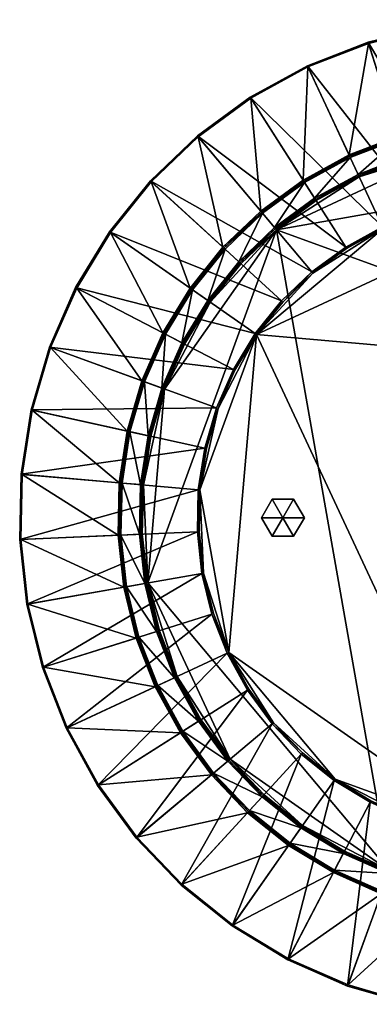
# Model space of a CAD drawing. Header units: millimetres. Extents: x 11262 to 12262, y -3984 to -1514.
# Tile 1 of 6: x 11262 to 11613, y -3972 to -2983. Entities that reach past the tile are written whole.
import ezdxf

# ---------------------------------------------------------------- set-up
doc = ezdxf.new("R2010")
doc.units = ezdxf.units.MM
doc.layers.add('002', color=7, linetype='Continuous', true_color=0x6c0888)

# ---------------------------------------------------------------- blocks, each defined once
blk = doc.blocks.new('Cylinder141')
at = {"color": 0}
mesh = blk.add_polyface(dxfattribs=at)
corners = [(0, 0), (15, 0), (7.5, 12.99), (-7.5, 12.99), (-15, 0), (-7.5, -12.99), (7.5, -12.99), (15, 0, 15), (7.5, 12.99, 15), (-7.5, 12.99, 15), (-15, 0, 15), (-7.5, -12.99, 15), (7.5, -12.99, 15), (0, 0, 15)]
mesh.append_faces([[corners[k] for k in face] for face in [(1, 8, 7), (2, 9, 8), (3, 10, 9), (4, 11, 10), (5, 12, 11), (6, 7, 12)]], dxfattribs={"vtx0": -1, "color": 0})
mesh.append_faces([[corners[k] for k in face] for face in [(0, 2, 1), (0, 3, 2), (0, 4, 3), (0, 5, 4), (0, 6, 5), (0, 1, 6), (13, 7, 8), (13, 8, 9), (13, 9, 10), (13, 10, 11), (13, 11, 12), (13, 12, 7)]], dxfattribs={"vtx0": -1, "vtx2": -1, "color": 0})
mesh.append_faces([[corners[k] for k in face] for face in [(1, 2, 8), (2, 3, 9), (3, 4, 10), (4, 5, 11), (5, 6, 12), (6, 1, 7)]], dxfattribs={"vtx2": -1, "color": 0})

msp = doc.modelspace()

# ---------------------------------------------------------------- block references
at = {"layer": '002', "color": 84, "true_color": 0x1bb11b, "xscale": 1.431410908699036, "yscale": 1.431410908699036, "zscale": 1.398502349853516}
msp.add_blockref('Cylinder141', (11526.05, -3483.6, -34.32), dxfattribs=at)

# ---------------------------------------------------------------- meshes
at = {"layer": '002', "color": 236, "true_color": 0x8d073a}
mesh = msp.add_polyface(dxfattribs=at)
corners = [(11790.32, -3162.5, -11.96), (11748.17, -3161.58, -11.96), (11740.39, -2983.33, 964.24), (11706.26, -3166.17, -11.96), (11675.27, -2990.46, 964.24), (11611.65, -3006.03, 964.24), (11740.44, -2984.51, 965.61), (11675.48, -2991.62, 965.61), (11692.42, -3087.69, 965.61), (11744.69, -3081.97, 965.61), (11612.01, -3007.15, 965.61), (11641.34, -3100.19, 965.61), (11592.33, -3119.25, 965.61), (11797.14, -3084.54, 964.22), (11744.75, -3083.4, 964.22), (11744.75, -3083.4, 827.16), (11692.67, -3089.1, 964.22), (11692.67, -3089.1, 827.16), (11641.77, -3101.56, 964.22), (11641.77, -3101.56, 827.16), (11744.82, -3084.83, 825.76), (11692.92, -3090.51, 825.76), (11696.16, -3108.88, 825.76), (11745.63, -3103.46, 825.76), (11642.2, -3102.92, 825.76), (11647.81, -3120.71, 825.76), (11795.27, -3105.98, 824.36), (11745.69, -3104.89, 824.36), (11745.69, -3104.89, 315.31), (11805.77, -2985.93, 965.61), (11797.02, -3085.97, 825.76), (11745.76, -3106.33, 313.91), (11795.14, -3107.4, 313.91)]
mesh.append_faces([[corners[k] for k in face] for face in [(0, 1, 2), (1, 3, 4), (4, 2, 1), (5, 4, 3), (6, 7, 8), (8, 9, 6), (7, 10, 11), (11, 8, 7), (12, 11, 10), (13, 14, 15), (14, 16, 17), (17, 15, 14), (16, 18, 19), (19, 17, 16), (20, 21, 22), (22, 23, 20), (21, 24, 25), (26, 27, 28), (2, 6, 29), (6, 2, 4), (4, 7, 6), (7, 4, 5), (5, 10, 7), (9, 14, 13), (14, 9, 8), (8, 16, 14), (16, 8, 11), (11, 18, 16), (15, 20, 30), (20, 15, 17), (17, 21, 20), (21, 17, 19), (19, 24, 21), (23, 27, 26), (27, 23, 22), (28, 31, 32)]], dxfattribs={"vtx2": -1, "color": 236})
mesh = msp.add_polyface(dxfattribs=at)
corners = [(11665.3, -3176.19, -11.96), (11626.01, -3191.48, -11.96), (11550.6, -3029.77, 964.24), (11611.65, -3006.03, 964.24), (11589.05, -3211.75, -11.96), (11493.18, -3061.27, 964.24), (11602.63, -3141.35, 313.91), (11559.33, -3165.11, 313.91), (11519.49, -3194.32, 313.91), (11696.65, -3111.7, 313.91), (11612.01, -3007.15, 965.61), (11551.1, -3030.84, 965.61), (11592.33, -3119.25, 965.61), (11546.23, -3144.54, 965.61), (11641.77, -3101.56, 964.22), (11592.94, -3120.55, 964.22), (11592.94, -3120.55, 827.16), (11547, -3145.75, 964.22), (11547, -3145.75, 827.16), (11504.74, -3176.73, 827.16), (11642.2, -3102.92, 825.76), (11593.54, -3121.84, 825.76), (11601.42, -3138.75, 825.76), (11547.77, -3146.96, 825.76), (11557.79, -3162.69, 825.76), (11517.65, -3192.12, 825.76), (11602.03, -3140.05, 824.36), (11558.56, -3163.9, 824.36), (11558.56, -3163.9, 315.31), (11602.03, -3140.05, 315.31), (11518.57, -3193.22, 315.31), (11589.95, -3213.18, -13.34)]
mesh.append_faces([[corners[k] for k in face] for face in [(9, 6, 8)]], dxfattribs={"vtx0": -1, "vtx1": -1, "vtx2": -1, "color": 236})
mesh.append_faces([[corners[k] for k in face] for face in [(0, 1, 2), (2, 3, 0), (1, 4, 5), (5, 2, 1), (6, 7, 8), (10, 11, 12), (13, 12, 11), (14, 15, 16), (15, 17, 18), (18, 16, 15), (19, 18, 17), (20, 21, 22), (21, 23, 24), (24, 22, 21), (25, 24, 23), (26, 27, 28), (28, 29, 26), (30, 28, 27), (31, 4, 1), (10, 3, 2), (2, 11, 10), (12, 15, 14), (15, 12, 13), (13, 17, 15), (16, 21, 20), (21, 16, 18), (18, 23, 21), (23, 18, 19), (26, 22, 24), (24, 27, 26), (27, 24, 25), (6, 29, 28), (28, 7, 6), (7, 28, 30), (30, 8, 7)]], dxfattribs={"vtx2": -1, "color": 236})
mesh = msp.add_polyface(dxfattribs=at)
corners = [(11626.72, -3193, -13.34), (11665.81, -3177.8, -13.34), (11706.55, -3167.83, -13.34), (11748.24, -3163.27, -13.34), (11790.17, -3164.18, -13.34), (11706.26, -3166.17, -11.96), (11665.3, -3176.19, -11.96), (11611.65, -3006.03, 964.24), (11795.14, -3107.4, 313.91), (11745.76, -3106.33, 313.91), (11696.65, -3111.7, 313.91), (11648.67, -3123.45, 313.91), (11602.63, -3141.35, 313.91), (11891.38, -3128.74, 313.91), (11519.49, -3194.32, 313.91), (11592.94, -3120.55, 827.16), (11641.77, -3101.56, 827.16), (11641.77, -3101.56, 964.22), (11647.81, -3120.71, 825.76), (11696.16, -3108.88, 825.76), (11692.92, -3090.51, 825.76), (11601.42, -3138.75, 825.76), (11642.2, -3102.92, 825.76), (11745.69, -3104.89, 824.36), (11696.4, -3110.29, 824.36), (11696.4, -3110.29, 315.31), (11745.69, -3104.89, 315.31), (11648.24, -3122.08, 824.36), (11648.24, -3122.08, 315.31), (11602.03, -3140.05, 824.36), (11602.03, -3140.05, 315.31), (11748.17, -3161.58, -11.96), (11626.01, -3191.48, -11.96), (11589.95, -3213.18, -13.34), (11641.34, -3100.19, 965.61), (11592.33, -3119.25, 965.61)]
mesh.append_faces([[corners[k] for k in face] for face in [(0, 2, 4), (13, 10, 14)]], dxfattribs={"vtx0": -1, "vtx1": -1, "vtx2": -1, "color": 236})
mesh.append_faces([[corners[k] for k in face] for face in [(0, 1, 2), (2, 3, 4), (5, 6, 7), (8, 9, 10), (10, 11, 12), (15, 16, 17), (18, 19, 20), (21, 18, 22), (23, 24, 25), (25, 26, 23), (24, 27, 28), (28, 25, 24), (27, 29, 30), (30, 28, 27), (2, 5, 31), (31, 3, 2), (1, 6, 5), (5, 2, 1), (0, 32, 6), (6, 1, 0), (32, 0, 33), (17, 34, 35), (22, 16, 15), (19, 24, 23), (24, 19, 18), (18, 27, 24), (27, 18, 21), (21, 29, 27), (9, 26, 25), (25, 10, 9), (10, 25, 28), (28, 11, 10), (11, 28, 30), (30, 12, 11)]], dxfattribs={"vtx2": -1, "color": 236})
mesh = msp.add_polyface(dxfattribs=at)
corners = [(11589.05, -3211.75, -11.96), (11555.04, -3236.69, -11.96), (11440.36, -3100.01, 964.24), (11493.18, -3061.27, 964.24), (11393.04, -3145.3, 964.24), (11352.04, -3196.38, 964.24), (11524.59, -3265.84, -11.96), (11551.1, -3030.84, 965.61), (11493.81, -3062.27, 965.61), (11546.23, -3144.54, 965.61), (11441.12, -3100.91, 965.61), (11503.82, -3175.64, 965.61), (11393.91, -3146.1, 965.61), (11465.83, -3212, 965.61), (11353.01, -3197.06, 965.61), (11432.92, -3253.01, 965.61), (11547, -3145.75, 964.22), (11504.74, -3176.73, 964.22), (11504.74, -3176.73, 827.16), (11466.89, -3212.97, 964.22), (11466.89, -3212.97, 827.16), (11547.77, -3146.96, 825.76), (11505.66, -3177.83, 825.76), (11517.65, -3192.12, 825.76), (11481.7, -3226.54, 825.76), (11558.56, -3163.9, 824.36), (11518.57, -3193.22, 824.36), (11518.57, -3193.22, 315.31), (11482.75, -3227.51, 315.31), (11550.6, -3029.77, 964.24), (11467.94, -3213.94, 825.76), (11519.49, -3194.32, 313.91)]
mesh.append_faces([[corners[k] for k in face] for face in [(0, 1, 2), (2, 3, 0), (4, 2, 1), (5, 4, 6), (7, 8, 9), (8, 10, 11), (11, 9, 8), (10, 12, 13), (13, 11, 10), (12, 14, 15), (15, 13, 12), (16, 17, 18), (17, 19, 20), (20, 18, 17), (21, 22, 23), (24, 23, 22), (25, 26, 27), (28, 27, 26), (7, 29, 3), (3, 8, 7), (8, 3, 2), (2, 10, 8), (10, 2, 4), (4, 12, 10), (12, 4, 5), (5, 14, 12), (16, 9, 11), (11, 17, 16), (17, 11, 13), (13, 19, 17), (18, 22, 21), (22, 18, 20), (20, 30, 22), (23, 26, 25), (26, 23, 24), (31, 27, 28)]], dxfattribs={"vtx2": -1, "color": 236})
mesh = msp.add_polyface(dxfattribs=at)
corners = [(11871.89, -3182.3, -13.34), (11910.28, -3199.19, -13.34), (11946.14, -3220.95, -13.34), (11790.17, -3164.18, -13.34), (11978.84, -3247.2, -13.34), (12007.85, -3277.5, -13.34), (12032.65, -3311.32, -13.34), (12052.82, -3348.09, -13.34), (11499.58, -3299.69, -13.34), (12009.14, -3276.41, -11.96), (11979.98, -3245.96, -11.96), (12100.52, -3114.41, 964.24), (11947.1, -3219.57, -11.96), (12049.44, -3073.41, 964.24), (12051.51, -3240.86, 313.91), (12017.35, -3205.18, 313.91), (11978.83, -3174.26, 313.91), (11891.38, -3128.74, 313.91), (12134.12, -3418.02, 313.91), (11519.49, -3194.32, 313.91), (11633.07, -3838.45, 313.91), (11980.47, -3171.91, 825.76), (12019.29, -3203.07, 825.76), (12031.89, -3189.31, 825.76), (12052.61, -3239.94, 824.36), (12018.32, -3204.12, 824.36), (12018.32, -3204.12, 315.31), (11979.65, -3173.09, 824.36), (11979.65, -3173.09, 315.31), (12034.07, -3310.41, -11.96), (11911.06, -3197.7, -11.96), (11872.47, -3180.71, -11.96), (11831.63, -3170.56, -13.34)]
mesh.append_faces([[corners[k] for k in face] for face in [(3, 0, 2), (2, 5, 7), (3, 2, 7), (3, 7, 8), (14, 16, 17), (18, 14, 17), (18, 17, 19), (20, 18, 19)]], dxfattribs={"vtx0": -1, "vtx1": -1, "vtx2": -1, "color": 236})
mesh.append_faces([[corners[k] for k in face] for face in [(0, 1, 2), (2, 4, 5), (5, 6, 7), (9, 10, 11), (10, 12, 13), (14, 15, 16), (21, 22, 23), (24, 25, 26), (25, 27, 28), (28, 26, 25), (5, 9, 29), (29, 6, 5), (4, 10, 9), (9, 5, 4), (2, 12, 10), (10, 4, 2), (1, 30, 12), (12, 2, 1), (0, 31, 30), (30, 1, 0), (31, 0, 32), (22, 25, 24), (25, 22, 21), (21, 27, 25), (26, 15, 14), (15, 26, 28), (28, 16, 15)]], dxfattribs={"vtx2": -1, "color": 236})
mesh = msp.add_polyface(dxfattribs=at)
corners = [(11556.13, -3237.98, -13.34), (11589.95, -3213.18, -13.34), (11626.72, -3193, -13.34), (11460.93, -3373.93, -13.34), (11477.82, -3335.54, -13.34), (11499.58, -3299.69, -13.34), (11442.82, -3455.65, -13.34), (11471.64, -3619.1, -13.34), (12052.82, -3348.09, -13.34), (11734.28, -3803.01, -13.34), (11790.17, -3164.18, -13.34), (11525.83, -3266.98, -13.34), (11555.04, -3236.69, -11.96), (11524.59, -3265.84, -11.96), (11393.04, -3145.3, 964.24), (11498.2, -3298.72, -11.96), (11352.04, -3196.38, 964.24), (11452.89, -3267, 313.91), (11407.37, -3354.44, 313.91), (11519.49, -3194.32, 313.91), (11483.81, -3228.47, 313.91), (11434.09, -3253.83, 827.16), (11466.89, -3212.97, 827.16), (11466.89, -3212.97, 964.22), (11505.66, -3177.83, 825.76), (11467.94, -3213.94, 825.76), (11481.7, -3226.54, 825.76), (11450.55, -3265.35, 825.76), (11518.57, -3193.22, 824.36), (11482.75, -3227.51, 824.36), (11482.75, -3227.51, 315.31), (11451.72, -3266.17, 824.36), (11451.72, -3266.17, 315.31), (11476.33, -3334.77, -11.96), (11459.35, -3373.36, -11.96), (11449.2, -3414.2, -13.34), (11589.05, -3211.75, -11.96)]
mesh.append_faces([[corners[k] for k in face] for face in [(6, 3, 5), (7, 6, 5), (8, 9, 5), (2, 10, 5), (0, 2, 5), (17, 18, 19)]], dxfattribs={"vtx0": -1, "vtx1": -1, "vtx2": -1, "color": 236})
mesh.append_faces([[corners[k] for k in face] for face in [(11, 0, 5), (20, 17, 19)]], dxfattribs={"vtx1": -1, "color": 236})
mesh.append_faces([[corners[k] for k in face] for face in [(0, 1, 2), (3, 4, 5), (12, 13, 14), (13, 15, 16), (21, 22, 23), (24, 25, 26), (27, 26, 25), (28, 29, 30), (29, 31, 32), (32, 30, 29), (4, 33, 15), (15, 5, 4), (3, 34, 33), (33, 4, 3), (34, 3, 35), (0, 12, 36), (36, 1, 0), (11, 13, 12), (12, 0, 11), (5, 15, 13), (13, 11, 5), (25, 22, 21), (26, 29, 28), (29, 26, 27), (27, 31, 29), (30, 20, 19), (20, 30, 32), (32, 17, 20)]], dxfattribs={"vtx2": -1, "color": 236})
mesh = msp.add_polyface(dxfattribs=at)
corners = [(11442.82, -3455.65, -13.34), (11449.2, -3414.2, -13.34), (11460.93, -3373.93, -13.34), (11498.2, -3298.72, -11.96), (11476.33, -3334.77, -11.96), (11318.06, -3252.38, 964.24), (11459.35, -3373.36, -11.96), (11291.68, -3312.33, 964.24), (11452.89, -3267, 313.91), (11427.27, -3309.23, 313.91), (11407.37, -3354.44, 313.91), (11390.34, -3549.17, 313.91), (11519.49, -3194.32, 313.91), (11434.09, -3253.83, 964.22), (11406.91, -3298.63, 964.22), (11406.91, -3298.63, 827.16), (11434.09, -3253.83, 827.16), (11466.89, -3212.97, 964.22), (11435.26, -3254.65, 825.76), (11408.18, -3299.29, 825.76), (11424.73, -3307.9, 825.76), (11450.55, -3265.35, 825.76), (11404.68, -3353.46, 825.76), (11467.94, -3213.94, 825.76), (11451.72, -3266.17, 824.36), (11426, -3308.56, 824.36), (11426, -3308.56, 315.31), (11451.72, -3266.17, 315.31), (11406.03, -3353.95, 824.36), (11406.03, -3353.95, 315.31), (11447.55, -3413.83, -11.96), (11441.14, -3455.5, -11.96), (11441.9, -3497.58, -13.34), (11440.22, -3497.66, -11.96), (11432.92, -3253.01, 965.61), (11405.64, -3297.97, 965.61), (11465.83, -3212, 965.61)]
mesh.append_faces([[corners[k] for k in face] for face in [(10, 11, 12)]], dxfattribs={"vtx0": -1, "vtx1": -1, "vtx2": -1, "color": 236})
mesh.append_faces([[corners[k] for k in face] for face in [(0, 1, 2), (3, 4, 5), (4, 6, 7), (8, 9, 10), (13, 14, 15), (15, 16, 13), (17, 13, 16), (18, 19, 20), (20, 21, 18), (22, 20, 19), (23, 18, 21), (24, 25, 26), (26, 27, 24), (25, 28, 29), (29, 26, 25), (1, 30, 6), (0, 31, 30), (30, 1, 0), (32, 33, 31), (31, 0, 32), (13, 34, 35), (35, 14, 13), (17, 36, 34), (34, 13, 17), (18, 16, 15), (15, 19, 18), (16, 18, 23), (24, 21, 20), (20, 25, 24), (25, 20, 22), (22, 28, 25), (8, 27, 26), (26, 9, 8), (9, 26, 29), (29, 10, 9)]], dxfattribs={"vtx2": -1, "color": 236})
mesh = msp.add_polyface(dxfattribs=at)
corners = [(11652.57, -3784.89, -13.34), (11614.18, -3768, -13.34), (11578.32, -3746.24, -13.34), (11734.28, -3803.01, -13.34), (11545.61, -3719.99, -13.34), (11516.61, -3689.69, -13.34), (11491.81, -3655.87, -13.34), (11471.64, -3619.1, -13.34), (11499.58, -3299.69, -13.34), (11515.32, -3690.78, -11.96), (11544.47, -3721.23, -11.96), (11423.93, -3852.78, 964.24), (11577.35, -3747.62, -11.96), (11475.01, -3893.78, 964.24), (11472.95, -3726.33, 313.91), (11507.11, -3762.01, 313.91), (11545.63, -3792.93, 313.91), (11633.07, -3838.45, 313.91), (11390.34, -3549.17, 313.91), (11519.49, -3194.32, 313.91), (11456.46, -3740.16, 825.76), (11492.57, -3777.88, 825.76), (11505.17, -3764.13, 825.76), (11543.99, -3795.28, 825.76), (11471.85, -3727.25, 824.36), (11506.14, -3763.07, 824.36), (11506.14, -3763.07, 315.31), (11544.81, -3794.11, 824.36), (11544.81, -3794.11, 315.31), (11490.39, -3656.78, -11.96), (11613.4, -3769.5, -11.96), (11651.99, -3786.48, -11.96), (11692.83, -3796.63, -13.34), (11491.6, -3778.93, 827.16), (11532.46, -3811.73, 827.16)]
mesh.append_faces([[corners[k] for k in face] for face in [(3, 0, 2), (2, 5, 7), (3, 2, 7), (3, 7, 8), (14, 16, 17), (18, 14, 17), (18, 17, 19)]], dxfattribs={"vtx0": -1, "vtx1": -1, "vtx2": -1, "color": 236})
mesh.append_faces([[corners[k] for k in face] for face in [(0, 1, 2), (2, 4, 5), (5, 6, 7), (9, 10, 11), (10, 12, 13), (14, 15, 16), (20, 21, 22), (23, 22, 21), (24, 25, 26), (25, 27, 28), (28, 26, 25), (5, 9, 29), (29, 6, 5), (4, 10, 9), (9, 5, 4), (2, 12, 10), (10, 4, 2), (1, 30, 12), (12, 2, 1), (0, 31, 30), (30, 1, 0), (31, 0, 32), (21, 33, 34), (22, 25, 24), (25, 22, 23), (23, 27, 25), (26, 15, 14), (15, 26, 28), (28, 16, 15)]], dxfattribs={"vtx2": -1, "color": 236})
mesh = msp.add_polyface(dxfattribs=at)
corners = [(11318.06, -3252.38, 964.24), (11352.04, -3196.38, 964.24), (11498.2, -3298.72, -11.96), (11291.68, -3312.33, 964.24), (11476.33, -3334.77, -11.96), (11273.36, -3375.22, 964.24), (11459.35, -3373.36, -11.96), (11353.01, -3197.06, 965.61), (11319.11, -3252.92, 965.61), (11405.64, -3297.97, 965.61), (11432.92, -3253.01, 965.61), (11292.79, -3312.74, 965.61), (11384.46, -3346.1, 965.61), (11274.51, -3375.47, 965.61), (11369.75, -3396.58, 965.61), (11406.91, -3298.63, 964.22), (11385.81, -3346.59, 964.22), (11385.81, -3346.59, 827.16), (11406.91, -3298.63, 827.16), (11371.14, -3396.89, 964.22), (11371.14, -3396.89, 827.16), (11408.18, -3299.29, 825.76), (11387.15, -3347.08, 825.76), (11404.68, -3353.46, 825.76), (11372.54, -3397.2, 825.76), (11390.75, -3401.24, 825.76), (11406.03, -3353.95, 824.36), (11392.15, -3401.55, 824.36), (11392.15, -3401.55, 315.31), (11406.03, -3353.95, 315.31), (11407.37, -3354.44, 313.91), (11393.55, -3401.86, 313.91)]
mesh.append_faces([[corners[k] for k in face] for face in [(0, 1, 2), (3, 0, 4), (5, 3, 6), (7, 8, 9), (9, 10, 7), (8, 11, 12), (12, 9, 8), (11, 13, 14), (14, 12, 11), (15, 16, 17), (17, 18, 15), (16, 19, 20), (20, 17, 16), (21, 22, 23), (22, 24, 25), (25, 23, 22), (26, 27, 28), (28, 29, 26), (7, 1, 0), (0, 8, 7), (8, 0, 3), (3, 11, 8), (11, 3, 5), (5, 13, 11), (15, 9, 12), (12, 16, 15), (16, 12, 14), (14, 19, 16), (21, 18, 17), (17, 22, 21), (22, 17, 20), (20, 24, 22), (26, 23, 25), (25, 27, 26), (30, 29, 28), (28, 31, 30)]], dxfattribs={"vtx2": -1, "color": 236})
mesh = msp.add_polyface(dxfattribs=at)
corners = [(11459.35, -3373.36, -11.96), (11447.55, -3413.83, -11.96), (11273.36, -3375.22, 964.24), (11441.14, -3455.5, -11.96), (11263.39, -3439.95, 964.24), (11261.96, -3505.44, 964.24), (11407.37, -3354.44, 313.91), (11393.55, -3401.86, 313.91), (11386.04, -3450.68, 313.91), (11390.34, -3549.17, 313.91), (11274.51, -3375.47, 965.61), (11264.57, -3440.06, 965.61), (11361.75, -3448.56, 965.61), (11369.75, -3396.58, 965.61), (11263.14, -3505.39, 965.61), (11360.6, -3501.13, 965.61), (11371.14, -3396.89, 964.22), (11363.17, -3448.68, 964.22), (11363.17, -3448.68, 827.16), (11371.14, -3396.89, 827.16), (11362.03, -3501.07, 827.16), (11372.54, -3397.2, 825.76), (11364.6, -3448.81, 825.76), (11383.18, -3450.43, 825.76), (11390.75, -3401.24, 825.76), (11363.46, -3501.01, 825.76), (11382.1, -3500.19, 825.76), (11392.15, -3401.55, 824.36), (11384.61, -3450.56, 824.36), (11384.61, -3450.56, 315.31), (11392.15, -3401.55, 315.31), (11383.53, -3500.13, 315.31)]
mesh.append_faces([[corners[k] for k in face] for face in [(6, 8, 9)]], dxfattribs={"vtx0": -1, "vtx1": -1, "vtx2": -1, "color": 236})
mesh.append_faces([[corners[k] for k in face] for face in [(0, 1, 2), (1, 3, 4), (4, 2, 1), (5, 4, 3), (6, 7, 8), (10, 11, 12), (12, 13, 10), (11, 14, 15), (15, 12, 11), (16, 17, 18), (18, 19, 16), (20, 18, 17), (21, 22, 23), (23, 24, 21), (22, 25, 26), (26, 23, 22), (27, 28, 29), (29, 30, 27), (31, 29, 28), (10, 2, 4), (4, 11, 10), (11, 4, 5), (16, 13, 12), (12, 17, 16), (17, 12, 15), (21, 19, 18), (18, 22, 21), (22, 18, 20), (27, 24, 23), (23, 28, 27), (28, 23, 26), (7, 30, 29), (29, 8, 7), (8, 29, 31)]], dxfattribs={"vtx2": -1, "color": 236})
mesh = msp.add_polyface(dxfattribs=at)
corners = [(11441.14, -3455.5, -11.96), (11440.22, -3497.66, -11.96), (11261.96, -3505.44, 964.24), (11444.81, -3539.57, -11.96), (11269.09, -3570.55, 964.24), (11284.66, -3634.17, 964.24), (11263.14, -3505.39, 965.61), (11270.26, -3570.34, 965.61), (11366.32, -3553.4, 965.61), (11360.6, -3501.13, 965.61), (11285.79, -3633.82, 965.61), (11378.82, -3604.48, 965.61), (11397.88, -3653.49, 965.61), (11363.17, -3448.68, 964.22), (11362.03, -3501.07, 964.22), (11362.03, -3501.07, 827.16), (11367.73, -3553.16, 964.22), (11367.73, -3553.16, 827.16), (11380.19, -3604.05, 964.22), (11380.19, -3604.05, 827.16), (11363.46, -3501.01, 825.76), (11369.14, -3552.91, 825.76), (11387.51, -3549.67, 825.76), (11382.1, -3500.19, 825.76), (11381.55, -3603.62, 825.76), (11399.34, -3598.01, 825.76), (11384.61, -3450.56, 824.36), (11383.53, -3500.13, 824.36), (11383.53, -3500.13, 315.31), (11264.57, -3440.06, 965.61), (11364.6, -3448.81, 825.76), (11384.96, -3500.07, 313.91), (11386.04, -3450.68, 313.91)]
mesh.append_faces([[corners[k] for k in face] for face in [(0, 1, 2), (1, 3, 4), (4, 2, 1), (5, 4, 3), (6, 7, 8), (8, 9, 6), (7, 10, 11), (11, 8, 7), (12, 11, 10), (13, 14, 15), (14, 16, 17), (17, 15, 14), (16, 18, 19), (19, 17, 16), (20, 21, 22), (22, 23, 20), (21, 24, 25), (26, 27, 28), (2, 6, 29), (6, 2, 4), (4, 7, 6), (7, 4, 5), (5, 10, 7), (9, 14, 13), (14, 9, 8), (8, 16, 14), (16, 8, 11), (11, 18, 16), (15, 20, 30), (20, 15, 17), (17, 21, 20), (21, 17, 19), (19, 24, 21), (23, 27, 26), (27, 23, 22), (28, 31, 32)]], dxfattribs={"vtx2": -1, "color": 236})
mesh = msp.add_polyface(dxfattribs=at)
corners = [(11471.64, -3619.1, -13.34), (11456.44, -3580.01, -13.34), (11446.47, -3539.27, -13.34), (11441.9, -3497.58, -13.34), (11442.82, -3455.65, -13.34), (11444.81, -3539.57, -11.96), (11454.83, -3580.52, -11.96), (11284.66, -3634.17, 964.24), (11470.11, -3619.81, -11.96), (11308.4, -3695.22, 964.24), (11386.04, -3450.68, 313.91), (11384.96, -3500.07, 313.91), (11390.34, -3549.17, 313.91), (11402.08, -3597.15, 313.91), (11419.98, -3643.19, 313.91), (11399.18, -3652.89, 827.16), (11380.19, -3604.05, 827.16), (11380.19, -3604.05, 964.22), (11399.34, -3598.01, 825.76), (11387.51, -3549.67, 825.76), (11369.14, -3552.91, 825.76), (11417.38, -3644.4, 825.76), (11381.55, -3603.62, 825.76), (11383.53, -3500.13, 824.36), (11388.92, -3549.42, 824.36), (11388.92, -3549.42, 315.31), (11383.53, -3500.13, 315.31), (11400.71, -3597.58, 824.36), (11400.71, -3597.58, 315.31), (11418.68, -3643.79, 824.36), (11418.68, -3643.79, 315.31), (11440.22, -3497.66, -11.96), (11491.81, -3655.87, -13.34), (11378.82, -3604.48, 965.61), (11397.88, -3653.49, 965.61)]
mesh.append_faces([[corners[k] for k in face] for face in [(0, 2, 4)]], dxfattribs={"vtx0": -1, "vtx1": -1, "vtx2": -1, "color": 236})
mesh.append_faces([[corners[k] for k in face] for face in [(0, 1, 2), (2, 3, 4), (5, 6, 7), (6, 8, 9), (10, 11, 12), (12, 13, 14), (15, 16, 17), (18, 19, 20), (21, 18, 22), (23, 24, 25), (25, 26, 23), (24, 27, 28), (28, 25, 24), (27, 29, 30), (30, 28, 27), (2, 5, 31), (31, 3, 2), (1, 6, 5), (5, 2, 1), (0, 8, 6), (6, 1, 0), (8, 0, 32), (17, 33, 34), (22, 16, 15), (19, 24, 23), (24, 19, 18), (18, 27, 24), (27, 18, 21), (21, 29, 27), (11, 26, 25), (25, 12, 11), (12, 25, 28), (28, 13, 12), (13, 28, 30), (30, 14, 13)]], dxfattribs={"vtx2": -1, "color": 236})
mesh = msp.add_polyface(dxfattribs=at)
corners = [(11308.4, -3695.22, 964.24), (11284.66, -3634.17, 964.24), (11454.83, -3580.52, -11.96), (11470.11, -3619.81, -11.96), (11490.39, -3656.78, -11.96), (11339.91, -3752.64, 964.24), (11419.98, -3643.19, 313.91), (11443.74, -3686.5, 313.91), (11472.95, -3726.33, 313.91), (11390.34, -3549.17, 313.91), (11285.79, -3633.82, 965.61), (11309.47, -3694.72, 965.61), (11397.88, -3653.49, 965.61), (11423.18, -3699.6, 965.61), (11380.19, -3604.05, 964.22), (11399.18, -3652.89, 964.22), (11399.18, -3652.89, 827.16), (11424.38, -3698.83, 964.22), (11424.38, -3698.83, 827.16), (11455.37, -3741.08, 827.16), (11381.55, -3603.62, 825.76), (11400.48, -3652.28, 825.76), (11417.38, -3644.4, 825.76), (11425.59, -3698.06, 825.76), (11441.32, -3688.04, 825.76), (11470.75, -3728.17, 825.76), (11418.68, -3643.79, 824.36), (11442.53, -3687.27, 824.36), (11442.53, -3687.27, 315.31), (11418.68, -3643.79, 315.31), (11471.85, -3727.25, 315.31), (11491.81, -3655.87, -13.34), (11454.27, -3742, 965.61)]
mesh.append_faces([[corners[k] for k in face] for face in [(9, 6, 8)]], dxfattribs={"vtx0": -1, "vtx1": -1, "vtx2": -1, "color": 236})
mesh.append_faces([[corners[k] for k in face] for face in [(0, 1, 2), (3, 4, 5), (5, 0, 3), (6, 7, 8), (10, 11, 12), (13, 12, 11), (14, 15, 16), (15, 17, 18), (18, 16, 15), (19, 18, 17), (20, 21, 22), (21, 23, 24), (24, 22, 21), (25, 24, 23), (26, 27, 28), (28, 29, 26), (30, 28, 27), (31, 4, 3), (10, 1, 0), (0, 11, 10), (12, 15, 14), (15, 12, 13), (13, 17, 15), (17, 13, 32), (16, 21, 20), (21, 16, 18), (18, 23, 21), (23, 18, 19), (26, 22, 24), (24, 27, 26), (27, 24, 25), (6, 29, 28), (28, 7, 6), (7, 28, 30), (30, 8, 7)]], dxfattribs={"vtx2": -1, "color": 236})
mesh = msp.add_polyface(dxfattribs=at)
corners = [(11490.39, -3656.78, -11.96), (11515.32, -3690.78, -11.96), (11378.64, -3805.47, 964.24), (11339.91, -3752.64, 964.24), (11423.93, -3852.78, 964.24), (11475.01, -3893.78, 964.24), (11544.47, -3721.23, -11.96), (11309.47, -3694.72, 965.61), (11340.9, -3752.01, 965.61), (11423.18, -3699.6, 965.61), (11379.54, -3804.71, 965.61), (11454.27, -3742, 965.61), (11424.73, -3851.91, 965.61), (11490.63, -3779.99, 965.61), (11475.69, -3892.81, 965.61), (11531.64, -3812.9, 965.61), (11424.38, -3698.83, 964.22), (11455.37, -3741.08, 964.22), (11455.37, -3741.08, 827.16), (11491.6, -3778.93, 964.22), (11491.6, -3778.93, 827.16), (11425.59, -3698.06, 825.76), (11456.46, -3740.16, 825.76), (11470.75, -3728.17, 825.76), (11505.17, -3764.13, 825.76), (11442.53, -3687.27, 824.36), (11471.85, -3727.25, 824.36), (11471.85, -3727.25, 315.31), (11506.14, -3763.07, 315.31), (11308.4, -3695.22, 964.24), (11492.57, -3777.88, 825.76), (11472.95, -3726.33, 313.91)]
mesh.append_faces([[corners[k] for k in face] for face in [(0, 1, 2), (2, 3, 0), (4, 2, 1), (5, 4, 6), (7, 8, 9), (8, 10, 11), (11, 9, 8), (10, 12, 13), (13, 11, 10), (12, 14, 15), (15, 13, 12), (16, 17, 18), (17, 19, 20), (20, 18, 17), (21, 22, 23), (24, 23, 22), (25, 26, 27), (28, 27, 26), (7, 29, 3), (3, 8, 7), (8, 3, 2), (2, 10, 8), (10, 2, 4), (4, 12, 10), (12, 4, 5), (5, 14, 12), (11, 17, 16), (17, 11, 13), (13, 19, 17), (18, 22, 21), (22, 18, 20), (20, 30, 22), (23, 26, 25), (26, 23, 24), (31, 27, 28)]], dxfattribs={"vtx2": -1, "color": 236})
mesh = msp.add_polyface(dxfattribs=at)
corners = [(11531.01, -3927.76, 964.24), (11475.01, -3893.78, 964.24), (11577.35, -3747.62, -11.96), (11590.96, -3954.14, 964.24), (11613.4, -3769.5, -11.96), (11653.85, -3972.47, 964.24), (11651.99, -3786.48, -11.96), (11475.69, -3892.81, 965.61), (11531.56, -3926.71, 965.61), (11576.6, -3840.18, 965.61), (11531.64, -3812.9, 965.61), (11591.37, -3953.03, 965.61), (11624.73, -3861.36, 965.61), (11654.1, -3971.32, 965.61), (11675.22, -3876.08, 965.61), (11577.26, -3838.91, 964.22), (11625.22, -3860.02, 964.22), (11625.22, -3860.02, 827.16), (11577.26, -3838.91, 827.16), (11675.53, -3874.68, 964.22), (11675.53, -3874.68, 827.16), (11577.92, -3837.65, 825.76), (11625.71, -3858.67, 825.76), (11632.09, -3841.14, 825.76), (11675.84, -3873.28, 825.76), (11679.87, -3855.07, 825.76), (11632.58, -3839.8, 824.36), (11680.18, -3853.67, 824.36), (11680.18, -3853.67, 315.31), (11632.58, -3839.8, 315.31), (11633.07, -3838.45, 313.91), (11680.5, -3852.27, 313.91)]
mesh.append_faces([[corners[k] for k in face] for face in [(0, 1, 2), (3, 0, 4), (5, 3, 6), (7, 8, 9), (9, 10, 7), (8, 11, 12), (12, 9, 8), (11, 13, 14), (14, 12, 11), (15, 16, 17), (17, 18, 15), (16, 19, 20), (20, 17, 16), (21, 22, 23), (22, 24, 25), (25, 23, 22), (26, 27, 28), (28, 29, 26), (7, 1, 0), (0, 8, 7), (8, 0, 3), (3, 11, 8), (11, 3, 5), (5, 13, 11), (15, 9, 12), (12, 16, 15), (16, 12, 14), (14, 19, 16), (21, 18, 17), (17, 22, 21), (22, 17, 20), (20, 24, 22), (26, 23, 25), (25, 27, 26), (30, 29, 28), (28, 31, 30)]], dxfattribs={"vtx2": -1, "color": 236})
mesh = msp.add_polyface(dxfattribs=at)
corners = [(11734.28, -3803.01, -13.34), (11692.83, -3796.63, -13.34), (11652.57, -3784.89, -13.34), (11577.35, -3747.62, -11.96), (11613.4, -3769.5, -11.96), (11531.01, -3927.76, 964.24), (11651.99, -3786.48, -11.96), (11590.96, -3954.14, 964.24), (11545.63, -3792.93, 313.91), (11587.86, -3818.56, 313.91), (11633.07, -3838.45, 313.91), (11491.6, -3778.93, 964.22), (11532.46, -3811.73, 964.22), (11532.46, -3811.73, 827.16), (11491.6, -3778.93, 827.16), (11577.26, -3838.91, 964.22), (11577.26, -3838.91, 827.16), (11492.57, -3777.88, 825.76), (11533.29, -3810.56, 825.76), (11543.99, -3795.28, 825.76), (11577.92, -3837.65, 825.76), (11586.54, -3821.1, 825.76), (11632.09, -3841.14, 825.76), (11544.81, -3794.11, 824.36), (11587.2, -3819.83, 824.36), (11587.2, -3819.83, 315.31), (11544.81, -3794.11, 315.31), (11632.58, -3839.8, 824.36), (11632.58, -3839.8, 315.31), (11692.47, -3798.27, -11.96), (11734.14, -3804.69, -11.96), (11776.21, -3803.92, -13.34), (11776.29, -3805.61, -11.96), (11490.63, -3779.99, 965.61), (11531.64, -3812.9, 965.61), (11576.6, -3840.18, 965.61)]
mesh.append_faces([[corners[k] for k in face] for face in [(0, 1, 2), (3, 4, 5), (4, 6, 7), (8, 9, 10), (11, 12, 13), (13, 14, 11), (12, 15, 16), (16, 13, 12), (17, 18, 19), (18, 20, 21), (21, 19, 18), (22, 21, 20), (23, 24, 25), (25, 26, 23), (24, 27, 28), (28, 25, 24), (1, 29, 6), (0, 30, 29), (29, 1, 0), (31, 32, 30), (30, 0, 31), (11, 33, 34), (34, 12, 11), (12, 34, 35), (35, 15, 12), (13, 18, 17), (18, 13, 16), (16, 20, 18), (23, 19, 21), (21, 24, 23), (24, 21, 22), (22, 27, 24), (8, 26, 25), (25, 9, 8), (9, 25, 28), (28, 10, 9)]], dxfattribs={"vtx2": -1, "color": 236})

doc.saveas('drawing.dxf')
